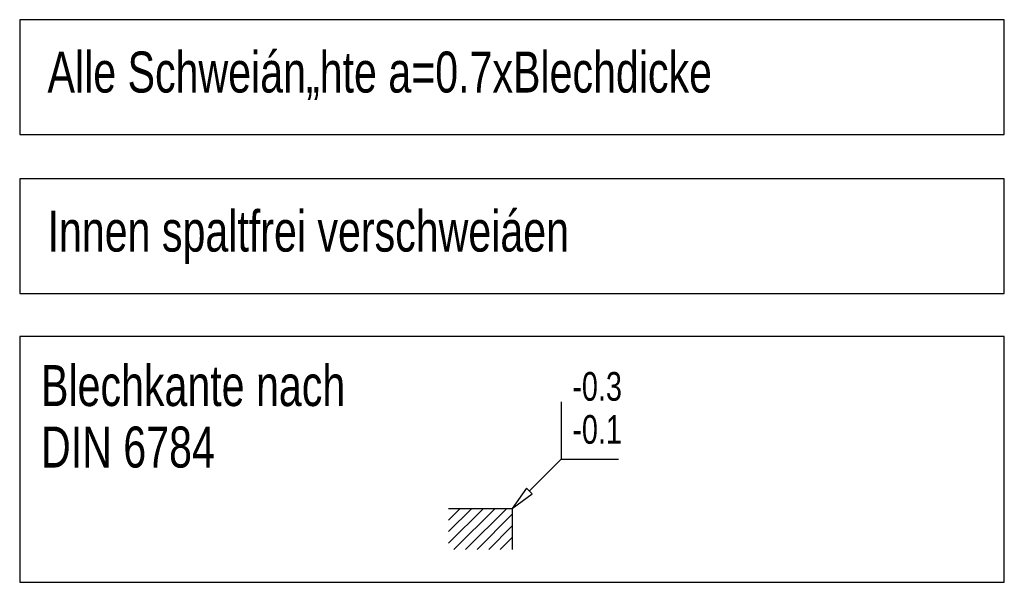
# Model space of a CAD drawing. Extents: x 602 to 14448, y 1072 to 9869.
# Tile 3 of 3: x 12948 to 14448, y 1503 to 2361. Entities that reach past the tile are written whole.
import ezdxf

# ---------------------------------------------------------------- set-up
doc = ezdxf.new("R2010")
doc.units = 0
doc.layers.get('0').update_dxf_attribs({"linetype": 'CONTINUOUS'})
doc.styles.add('SLDTEXTSTYLE0', font='txt', dxfattribs={"width": 0.75})

# ---------------------------------------------------------------- blocks, each defined once
blk = doc.blocks.new('B-11')
at = {"color": 2, "linetype": 'CONTINUOUS'}
for p, q in [((67419.1235, -27578.00075), (52419.1395, -27578.00075)), ((52419.1395, -27578.00075), (52419.1395, -29327.997)), ((67419.1235, -29327.997), (67419.1235, -27578.00075)), ((52419.1395, -29327.997), (67419.1235, -29327.997)), ((67419.12325, -30002.877), (52419.14, -30002.877)), ((52419.14, -30002.877), (52419.14, -31752.875)), ((67419.12325, -31752.875), (67419.12325, -30002.877)), ((52419.14, -31752.875), (67419.12325, -31752.875)), ((67419.12325, -32405.423), (52419.13975, -32405.423)), ((52419.13975, -32405.423), (52419.13975, -36155.41875)), ((67419.12325, -36155.41875), (67419.12325, -32405.423)), ((52419.13975, -36155.41875), (67419.12325, -36155.41875))]:
    blk.add_line(p, q, dxfattribs=at)
at = {"color": 1, "linetype": 'CONTINUOUS'}
for p, q in [((60669.124, -33402.56725), (60669.1245, -34277.56625)), ((60669.1245, -34277.56625), (60184.2895, -34762.40125)), ((60669.12525, -34277.5655), (61544.124, -34277.56525)), ((60140.0955, -34718.20725), (59919.1315, -35027.56625)), ((60228.484, -34806.5955), (60140.0955, -34718.20725)), ((59919.1315, -35027.56625), (60228.484, -34806.5955)), ((58952.89975, -35027.56575), (59919.1315, -35027.56575)), ((59919.1315, -35027.56575), (59919.1315, -35655.41875))]:
    blk.add_line(p, q, dxfattribs=at)
at = {"color": 3, "linetype": 'CONTINUOUS'}
for p, q in [((58952.9, -35559.44275), (59484.77725, -35027.56575)), ((58952.9, -35382.66625), (59308.0005, -35027.56575)), ((58952.9, -35205.8895), (59131.22375, -35027.56575)), ((58952.9, -35029.113), (58954.447, -35027.56575)), ((59033.70075, -35655.41875), (59661.55375, -35027.56575)), ((59210.4775, -35655.41875), (59838.3305, -35027.56575)), ((59387.25425, -35655.41875), (59919.13125, -35123.54175)), ((59564.031, -35655.4185), (59919.13125, -35300.3185)), ((59740.80775, -35655.4185), (59919.13125, -35477.09525)), ((59917.5845, -35655.4185), (59919.13125, -35653.87175))]:
    blk.add_line(p, q, dxfattribs=at)
at = {"color": 1, "char_height": 625, "attachment_point": 1, "style": 'SLDTEXTSTYLE0'}
for s, insert in [('Alle Schweián„hte a=0.7xBlechdicke', (52843.3525, -28063.531)), ('Innen spaltfrei verschweiáen', (52843.3525, -30488.4075)), ('Blechkante nach ', (52743.89925, -32843.08125)), ('DIN 6784', (52743.89925, -33780.58125))]:
    blk.add_mtext(s, dxfattribs=dict(at, insert=insert))
at = {"color": 2, "char_height": 437.5, "attachment_point": 1, "style": 'SLDTEXTSTYLE0'}
for s, insert in [('-0.3', (60837.882, -32949.44325)), ('-0.1', (60837.882, -33605.69325))]:
    blk.add_mtext(s, dxfattribs=dict(at, insert=insert))

msp = doc.modelspace()

# ---------------------------------------------------------------- block references
at = {"xscale": 0.1, "yscale": 0.1, "zscale": 0.1}
msp.add_blockref('B-11', (7706.25, 5118.75), dxfattribs=at)

doc.saveas('drawing.dxf')
